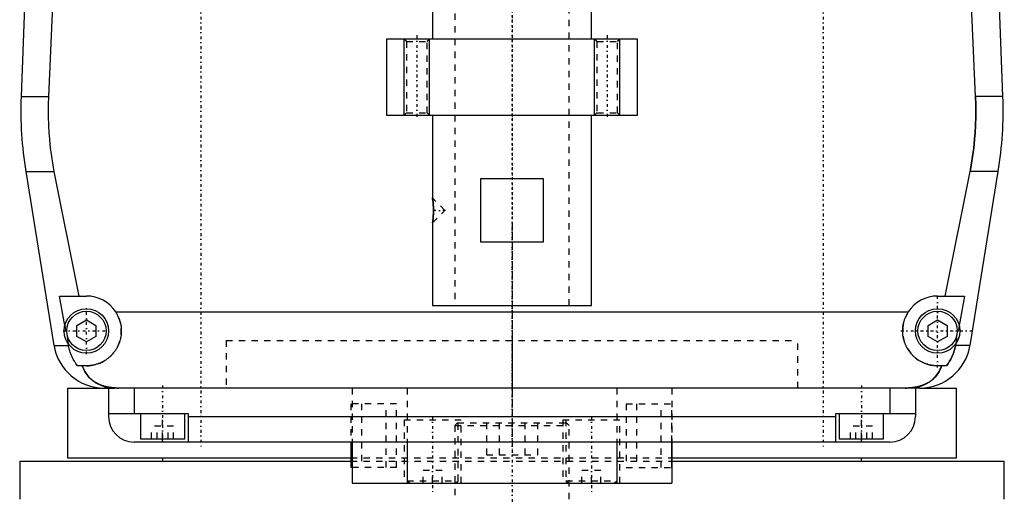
# Model space of a CAD drawing. Extents: x -120 to 120, y -1 to 834.
# Tile 2 of 6: x -78 to 78, y 364 to 439. Entities that reach past the tile are written whole.
import ezdxf

# ---------------------------------------------------------------- set-up
doc = ezdxf.new("R2010")
doc.units = 0
doc.linetypes.add('CENTER', pattern=[1.5, 0.45, -0.5, 0.05, -0.5])
doc.linetypes.add('DASHED', pattern=[2, 1, -1])
for name, color, linetype in [('AM_0', 7, 'CONTINUOUS'), ('AM_10', 7, 'CONTINUOUS'), ('AM_3', 7, 'DASHED'), ('AM_7', 7, 'CENTER')]:
    doc.layers.add(name, color=color, linetype=linetype)

msp = doc.modelspace()

# ---------------------------------------------------------------- linework, layer by layer
at = {"layer": 'AM_0', "color": 7, "linetype": 'CONTINUOUS'}
for p, q in [((-76.29, 452.8), (-77.28, 426.46)), ((77.28, 426.46), (76.29, 452.8)), ((-72.2, 444), (-72.97, 426.46)), ((72.97, 426.46), (72.2, 444)), ((-12.5, 440.5), (-12.5, 435.5)), ((12.5, 435.5), (12.5, 440.5)), ((-19.75, 435.5), (-19.75, 423.5)), ((-19.75, 435.5), (19.75, 435.5)), ((19.75, 423.5), (19.75, 435.5)), ((-77.28, 426.46), (-72.97, 426.46)), ((77.28, 426.46), (72.97, 426.46)), ((-19.75, 423.5), (19.75, 423.5)), ((-12.5, 423.5), (-12.5, 410.45)), ((12.5, 393.5), (12.5, 423.5)), ((-76.54, 414.6), (-72.1, 387.22)), ((-76.54, 414.6), (-72.1, 414.6)), ((-72.1, 414.6), (-68.19, 395)), ((68.19, 395), (72.1, 414.6)), ((76.54, 414.6), (72.1, 414.6)), ((72.1, 387.22), (76.54, 414.6)), ((-4.9, 403.5), (-4.9, 413.5)), ((-4.9, 413.5), (4.9, 413.5)), ((4.9, 413.5), (4.9, 403.5)), ((-12.44, 409.98), (-12.49, 410.36)), ((-12.42, 409.72), (-12.43, 409.86)), ((-12.5, 406.55), (-12.5, 393.5)), ((4.9, 403.5), (-4.9, 403.5)), ((-71.21, 395), (-67, 395)), ((-70.39, 390.38), (-71.21, 395)), ((67, 395), (71.21, 395)), ((71.21, 395), (70.39, 390.38)), ((-62.39, 392.5), (62.39, 392.5)), ((-12.5, 393.5), (12.5, 393.5)), ((-68.5, 390.37), (-67, 391.23)), ((-67, 391.23), (-65.5, 390.37)), ((65.5, 390.37), (67, 391.23)), ((67, 391.23), (68.5, 390.37)), ((-68.5, 388.63), (-68.5, 390.37)), ((-65.5, 390.37), (-65.5, 388.63)), ((65.5, 388.63), (65.5, 390.37)), ((68.5, 390.37), (68.5, 388.63)), ((-67, 387.77), (-68.5, 388.63)), ((-65.5, 388.63), (-67, 387.77)), ((67, 387.77), (65.5, 388.63)), ((68.5, 388.63), (67, 387.77)), ((-72.1, 387.22), (-69.82, 387.22)), ((-69.82, 387.22), (-69.87, 387.5)), ((69.87, 387.5), (69.82, 387.22)), ((72.1, 387.22), (69.82, 387.22)), ((-67, 384), (-68.39, 384)), ((68.39, 384), (67, 384)), ((-70, 380.5), (-70, 369.5)), ((-70, 380.5), (-63.57, 380.5)), ((64.2, 380.5), (-64.2, 380.5)), ((-63.5, 380.5), (-63.5, 376)), ((-59.5, 380.5), (-59.5, 376.5)), ((59.5, 380.5), (59.5, 376.5)), ((63.5, 380.5), (63.5, 376)), ((64.2, 380.5), (70, 380.5)), ((70, 369.5), (70, 380.5)), ((-63.5, 376.5), (-51, 376.5)), ((-58.5, 376.5), (-58.5, 372.5)), ((-51.5, 372.5), (-51.5, 376.5)), ((-51, 376.5), (-51, 372)), ((-51, 376), (51, 376)), ((51, 372), (51, 376.5)), ((51, 376.5), (63.5, 376.5)), ((51.5, 376.5), (51.5, 372.5)), ((58.5, 372.5), (58.5, 376.5)), ((59.5, 372), (-59.5, 372)), ((-58.5, 372.5), (-51.5, 372.5)), ((-55, 372), (-55, 372.5)), ((-25.37, 372), (-25.37, 368)), ((-25.16, 372), (-25.16, 365.5)), ((-16.5, 372), (-16.5, 365.5)), ((16.5, 372), (16.5, 365.5)), ((25.16, 372), (25.16, 365.5)), ((25.16, 368), (25.16, 372)), ((51.5, 372.5), (58.5, 372.5)), ((55, 372), (55, 372.5)), ((-77.5, 369), (-77.5, 363)), ((-77.5, 369), (-25.37, 369)), ((-70, 369.5), (-25.39, 369.5)), ((-55, 369.5), (-55, 369)), ((25.16, 369), (77.5, 369)), ((25.18, 369.5), (70, 369.5)), ((55, 369), (55, 369.5)), ((77.5, 363), (77.5, 369)), ((-25.16, 368), (-25.37, 368)), ((-25.16, 365.5), (25.16, 365.5))]:
    msp.add_line(p, q, dxfattribs=at)
for points in [[(-72.97, 426.46, 0), (-72.99, 426.13, 0), (-73.01, 425.49, 0), (-73.02, 424.84, 0), (-73.02, 424.53, 0), (-73.02, 424.21, 0), (-73.02, 423.57, 0), (-73, 422.93, 0), (-72.98, 422.28, 0), (-72.96, 421.63, 0), (-72.92, 420.97, 0), (-72.9, 420.64, 0), (-72.87, 420.31, 0), (-72.82, 419.65, 0), (-72.75, 418.98, 0), (-72.68, 418.31, 0), (-72.59, 417.64, 0), (-72.5, 416.96, 0), (-72.45, 416.62, 0), (-72.4, 416.29, 0), (-72.29, 415.61, 0), (-72.17, 414.94, 0), (-72.1, 414.6, 0)], [(72.1, 414.6, 0), (72.17, 414.94, 0), (72.29, 415.61, 0), (72.4, 416.29, 0), (72.45, 416.62, 0), (72.5, 416.96, 0), (72.59, 417.64, 0), (72.68, 418.31, 0), (72.75, 418.98, 0), (72.82, 419.65, 0), (72.87, 420.31, 0), (72.9, 420.64, 0), (72.92, 420.97, 0), (72.96, 421.63, 0), (72.98, 422.28, 0), (73, 422.93, 0), (73.02, 423.57, 0), (73.02, 424.21, 0), (73.02, 424.53, 0), (73.02, 424.84, 0), (73.01, 425.49, 0), (72.99, 426.13, 0), (72.97, 426.46, 0)], [(-12.5, 410.45, 0), (-12.5, 410.45, 0), (-12.5, 410.45, 0), (-12.5, 410.45, 0), (-12.5, 410.45, 0), (-12.5, 410.45, 0), (-12.5, 410.45, 0), (-12.5, 410.44, 0), (-12.5, 410.44, 0), (-12.5, 410.44, 0), (-12.5, 410.43, 0), (-12.5, 410.43, 0), (-12.5, 410.43, 0), (-12.5, 410.43, 0), (-12.5, 410.42, 0), (-12.5, 410.42, 0), (-12.49, 410.41, 0), (-12.49, 410.4, 0), (-12.49, 410.4, 0), (-12.49, 410.4, 0), (-12.49, 410.39, 0), (-12.49, 410.38, 0), (-12.49, 410.38, 0), (-12.49, 410.38, 0), (-12.49, 410.37, 0), (-12.49, 410.36, 0), (-12.49, 410.35, 0), (-12.49, 410.35, 0), (-12.49, 410.34, 0), (-12.48, 410.33, 0), (-12.48, 410.32, 0), (-12.48, 410.31, 0), (-12.48, 410.3, 0), (-12.48, 410.29, 0), (-12.48, 410.29, 0), (-12.48, 410.27, 0), (-12.48, 410.26, 0), (-12.47, 410.25, 0), (-12.47, 410.24, 0), (-12.47, 410.22, 0), (-12.47, 410.22, 0), (-12.47, 410.21, 0), (-12.47, 410.19, 0), (-12.47, 410.18, 0), (-12.46, 410.17, 0), (-12.46, 410.15, 0), (-12.46, 410.13, 0), (-12.46, 410.13, 0), (-12.46, 410.12, 0), (-12.46, 410.1, 0), (-12.46, 410.09, 0), (-12.45, 410.07, 0), (-12.45, 410.05, 0), (-12.45, 410.03, 0), (-12.45, 410.03, 0), (-12.45, 410.02, 0), (-12.45, 410, 0), (-12.44, 409.98, 0), (-12.44, 409.96, 0), (-12.44, 409.94, 0), (-12.44, 409.92, 0), (-12.44, 409.91, 0), (-12.44, 409.91, 0), (-12.43, 409.89, 0), (-12.43, 409.87, 0), (-12.43, 409.86, 0), (-12.43, 409.85, 0), (-12.43, 409.83, 0), (-12.43, 409.81, 0), (-12.43, 409.8, 0), (-12.43, 409.79, 0), (-12.42, 409.77, 0), (-12.42, 409.75, 0), (-12.42, 409.72, 0), (-12.42, 409.7, 0), (-12.42, 409.68, 0), (-12.42, 409.67, 0), (-12.41, 409.66, 0), (-12.41, 409.63, 0), (-12.41, 409.61, 0), (-12.41, 409.59, 0), (-12.41, 409.57, 0), (-12.41, 409.54, 0), (-12.4, 409.53, 0), (-12.4, 409.52, 0), (-12.4, 409.49, 0), (-12.4, 409.47, 0), (-12.4, 409.44, 0), (-12.4, 409.42, 0), (-12.4, 409.39, 0), (-12.39, 409.38, 0), (-12.39, 409.37, 0), (-12.39, 409.34, 0), (-12.39, 409.32, 0), (-12.39, 409.29, 0), (-12.39, 409.27, 0), (-12.39, 409.24, 0), (-12.39, 409.23, 0), (-12.39, 409.21, 0), (-12.38, 409.19, 0), (-12.38, 409.16, 0), (-12.38, 409.13, 0), (-12.38, 409.11, 0), (-12.38, 409.08, 0), (-12.38, 409.07, 0), (-12.38, 409.05, 0), (-12.38, 409.03, 0), (-12.38, 409, 0), (-12.38, 408.99, 0), (-12.38, 408.97, 0), (-12.37, 408.95, 0), (-12.37, 408.92, 0), (-12.37, 408.9, 0), (-12.37, 408.89, 0), (-12.37, 408.86, 0), (-12.37, 408.84, 0), (-12.37, 408.81, 0), (-12.37, 408.78, 0), (-12.37, 408.76, 0), (-12.37, 408.74, 0), (-12.37, 408.73, 0), (-12.37, 408.7, 0), (-12.37, 408.67, 0), (-12.37, 408.65, 0), (-12.37, 408.62, 0), (-12.37, 408.59, 0), (-12.37, 408.58, 0), (-12.37, 408.57, 0), (-12.37, 408.54, 0), (-12.37, 408.51, 0), (-12.37, 408.5, 0)], [(-12.37, 408.5, 0), (-12.37, 408.49, 0), (-12.37, 408.46, 0), (-12.37, 408.43, 0), (-12.37, 408.42, 0), (-12.37, 408.41, 0), (-12.37, 408.38, 0), (-12.37, 408.35, 0), (-12.37, 408.33, 0), (-12.37, 408.3, 0), (-12.37, 408.27, 0), (-12.37, 408.26, 0), (-12.37, 408.24, 0), (-12.37, 408.22, 0), (-12.37, 408.19, 0), (-12.37, 408.16, 0), (-12.37, 408.14, 0), (-12.37, 408.11, 0), (-12.37, 408.09, 0), (-12.37, 408.08, 0), (-12.37, 408.05, 0), (-12.38, 408.03, 0), (-12.38, 408.01, 0), (-12.38, 408, 0), (-12.38, 407.97, 0), (-12.38, 407.95, 0), (-12.38, 407.93, 0), (-12.38, 407.92, 0), (-12.38, 407.89, 0), (-12.38, 407.86, 0), (-12.38, 407.84, 0), (-12.38, 407.81, 0), (-12.39, 407.78, 0), (-12.39, 407.77, 0), (-12.39, 407.76, 0), (-12.39, 407.73, 0), (-12.39, 407.71, 0), (-12.39, 407.68, 0), (-12.39, 407.65, 0), (-12.39, 407.63, 0), (-12.39, 407.62, 0), (-12.4, 407.6, 0), (-12.4, 407.58, 0), (-12.4, 407.55, 0), (-12.4, 407.53, 0), (-12.4, 407.51, 0), (-12.4, 407.48, 0), (-12.4, 407.47, 0), (-12.41, 407.46, 0), (-12.41, 407.43, 0), (-12.41, 407.41, 0), (-12.41, 407.39, 0), (-12.41, 407.36, 0), (-12.41, 407.34, 0), (-12.42, 407.33, 0), (-12.42, 407.32, 0), (-12.42, 407.3, 0), (-12.42, 407.28, 0), (-12.42, 407.25, 0), (-12.42, 407.23, 0), (-12.43, 407.21, 0), (-12.43, 407.2, 0), (-12.43, 407.19, 0), (-12.43, 407.17, 0), (-12.43, 407.15, 0), (-12.43, 407.14, 0), (-12.43, 407.13, 0), (-12.43, 407.11, 0), (-12.44, 407.09, 0), (-12.44, 407.08, 0), (-12.44, 407.08, 0), (-12.44, 407.06, 0), (-12.44, 407.04, 0), (-12.44, 407.02, 0), (-12.45, 407, 0), (-12.45, 406.98, 0), (-12.45, 406.97, 0), (-12.45, 406.97, 0), (-12.45, 406.95, 0), (-12.45, 406.93, 0), (-12.46, 406.91, 0), (-12.46, 406.9, 0), (-12.46, 406.88, 0), (-12.46, 406.87, 0), (-12.46, 406.87, 0), (-12.46, 406.85, 0), (-12.46, 406.83, 0), (-12.47, 406.82, 0), (-12.47, 406.8, 0), (-12.47, 406.79, 0), (-12.47, 406.78, 0), (-12.47, 406.78, 0), (-12.47, 406.76, 0), (-12.47, 406.75, 0), (-12.48, 406.74, 0), (-12.48, 406.72, 0), (-12.48, 406.71, 0), (-12.48, 406.71, 0), (-12.48, 406.7, 0), (-12.48, 406.69, 0), (-12.48, 406.68, 0), (-12.48, 406.67, 0), (-12.49, 406.66, 0), (-12.49, 406.65, 0), (-12.49, 406.64, 0), (-12.49, 406.64, 0), (-12.49, 406.63, 0), (-12.49, 406.62, 0), (-12.49, 406.62, 0), (-12.49, 406.62, 0), (-12.49, 406.61, 0), (-12.49, 406.6, 0), (-12.49, 406.6, 0), (-12.49, 406.59, 0), (-12.49, 406.59, 0), (-12.5, 406.58, 0), (-12.5, 406.58, 0), (-12.5, 406.57, 0), (-12.5, 406.57, 0), (-12.5, 406.57, 0), (-12.5, 406.57, 0), (-12.5, 406.56, 0), (-12.5, 406.56, 0), (-12.5, 406.56, 0), (-12.5, 406.55, 0), (-12.5, 406.55, 0), (-12.5, 406.55, 0), (-12.5, 406.55, 0), (-12.5, 406.55, 0), (-12.5, 406.55, 0), (-12.5, 406.55, 0)], [(-12.5, 406.55, 0), (-12.5, 406.55, 0), (-12.5, 406.55, 0), (-12.5, 406.56, 0), (-12.5, 406.57, 0), (-12.5, 406.57, 0), (-12.49, 406.59, 0), (-12.49, 406.61, 0), (-12.49, 406.64, 0), (-12.48, 406.67, 0), (-12.48, 406.7, 0), (-12.48, 406.72, 0), (-12.48, 406.74, 0), (-12.47, 406.78, 0), (-12.47, 406.82, 0), (-12.46, 406.87, 0), (-12.45, 406.92, 0), (-12.45, 406.97, 0), (-12.45, 407, 0), (-12.44, 407.03, 0), (-12.44, 407.08, 0), (-12.43, 407.14, 0), (-12.43, 407.17, 0)], [(-62.39, 392.5, 0), (-62.36, 392.45, 0), (-62.3, 392.35, 0), (-62.24, 392.26, 0), (-62.21, 392.21, 0), (-62.18, 392.16, 0), (-62.13, 392.05, 0), (-62.08, 391.95, 0), (-62.03, 391.85, 0), (-61.98, 391.74, 0), (-61.93, 391.64, 0), (-61.91, 391.59, 0), (-61.89, 391.53, 0), (-61.85, 391.43, 0), (-61.81, 391.32, 0), (-61.77, 391.21, 0), (-61.74, 391.1, 0), (-61.71, 390.99, 0), (-61.69, 390.94, 0), (-61.68, 390.88, 0), (-61.65, 390.77, 0), (-61.62, 390.66, 0), (-61.61, 390.61, 0), (-61.6, 390.55, 0), (-61.58, 390.44, 0), (-61.56, 390.34, 0), (-61.56, 390.28, 0), (-61.55, 390.23, 0), (-61.53, 390.12, 0), (-61.52, 390.01, 0), (-61.51, 389.9, 0), (-61.51, 389.79, 0), (-61.5, 389.69, 0), (-61.5, 389.63, 0), (-61.5, 389.58, 0), (-61.5, 389.48, 0), (-61.5, 389.37, 0), (-61.5, 389.27, 0), (-61.51, 389.16, 0), (-61.52, 389.05, 0), (-61.52, 389, 0), (-61.53, 388.95, 0), (-61.54, 388.84, 0), (-61.55, 388.74, 0), (-61.57, 388.63, 0), (-61.59, 388.53, 0), (-61.61, 388.42, 0), (-61.62, 388.37, 0), (-61.63, 388.31, 0), (-61.65, 388.21, 0), (-61.68, 388.1, 0), (-61.71, 388, 0), (-61.74, 387.9, 0), (-61.77, 387.79, 0), (-61.79, 387.74, 0), (-61.81, 387.69, 0), (-61.84, 387.59, 0), (-61.88, 387.49, 0), (-61.92, 387.39, 0), (-61.96, 387.29, 0), (-62.01, 387.19, 0), (-62.03, 387.14, 0), (-62.05, 387.1, 0), (-62.1, 387, 0), (-62.15, 386.9, 0), (-62.18, 386.86, 0), (-62.2, 386.81, 0), (-62.26, 386.72, 0), (-62.31, 386.63, 0), (-62.34, 386.58, 0), (-62.37, 386.54, 0), (-62.43, 386.45, 0), (-62.49, 386.36, 0), (-62.55, 386.27, 0), (-62.61, 386.19, 0), (-62.67, 386.1, 0), (-62.71, 386.06, 0), (-62.74, 386.02, 0), (-62.81, 385.94, 0), (-62.87, 385.86, 0), (-62.94, 385.79, 0), (-63.01, 385.71, 0), (-63.09, 385.64, 0), (-63.12, 385.6, 0), (-63.16, 385.56, 0), (-63.23, 385.49, 0), (-63.31, 385.42, 0), (-63.38, 385.36, 0), (-63.46, 385.29, 0), (-63.55, 385.22, 0), (-63.59, 385.19, 0), (-63.63, 385.15, 0), (-63.71, 385.09, 0), (-63.8, 385.03, 0), (-63.89, 384.96, 0), (-63.98, 384.9, 0), (-64.07, 384.85, 0), (-64.12, 384.82, 0), (-64.16, 384.79, 0), (-64.26, 384.73, 0), (-64.36, 384.68, 0), (-64.45, 384.63, 0), (-64.55, 384.57, 0), (-64.65, 384.53, 0), (-64.7, 384.5, 0), (-64.76, 384.48, 0), (-64.86, 384.43, 0), (-64.96, 384.39, 0), (-65.02, 384.37, 0), (-65.07, 384.35, 0), (-65.17, 384.31, 0), (-65.28, 384.28, 0), (-65.34, 384.26, 0), (-65.39, 384.24, 0), (-65.5, 384.21, 0), (-65.61, 384.18, 0), (-65.72, 384.15, 0), (-65.83, 384.13, 0), (-65.94, 384.1, 0), (-66, 384.09, 0), (-66.05, 384.08, 0), (-66.16, 384.06, 0), (-66.27, 384.05, 0), (-66.39, 384.03, 0), (-66.5, 384.02, 0), (-66.61, 384.01, 0), (-66.67, 384.01, 0), (-66.72, 384.01, 0), (-66.83, 384, 0), (-66.94, 384, 0), (-67, 384, 0)], [(67, 384, 0), (66.94, 384, 0), (66.83, 384, 0), (66.72, 384.01, 0), (66.67, 384.01, 0), (66.61, 384.01, 0), (66.5, 384.02, 0), (66.39, 384.03, 0), (66.27, 384.05, 0), (66.16, 384.06, 0), (66.05, 384.08, 0), (66, 384.09, 0), (65.94, 384.1, 0), (65.83, 384.13, 0), (65.72, 384.15, 0), (65.61, 384.18, 0), (65.5, 384.21, 0), (65.39, 384.24, 0), (65.34, 384.26, 0), (65.28, 384.28, 0), (65.17, 384.31, 0), (65.07, 384.35, 0), (65.02, 384.37, 0), (64.96, 384.39, 0), (64.86, 384.43, 0), (64.76, 384.48, 0), (64.7, 384.5, 0), (64.65, 384.53, 0), (64.55, 384.57, 0), (64.45, 384.63, 0), (64.36, 384.68, 0), (64.26, 384.73, 0), (64.16, 384.79, 0), (64.12, 384.82, 0), (64.07, 384.85, 0), (63.98, 384.9, 0), (63.89, 384.96, 0), (63.8, 385.03, 0), (63.71, 385.09, 0), (63.63, 385.15, 0), (63.59, 385.19, 0), (63.55, 385.22, 0), (63.46, 385.29, 0), (63.38, 385.36, 0), (63.31, 385.42, 0), (63.23, 385.49, 0), (63.16, 385.56, 0), (63.12, 385.6, 0), (63.09, 385.64, 0), (63.01, 385.71, 0), (62.94, 385.79, 0), (62.87, 385.86, 0), (62.81, 385.94, 0), (62.74, 386.02, 0), (62.71, 386.06, 0), (62.67, 386.1, 0), (62.61, 386.19, 0), (62.55, 386.27, 0), (62.49, 386.36, 0), (62.43, 386.45, 0), (62.37, 386.54, 0), (62.34, 386.58, 0), (62.31, 386.63, 0), (62.26, 386.72, 0), (62.2, 386.81, 0), (62.18, 386.86, 0), (62.15, 386.9, 0), (62.1, 387, 0), (62.05, 387.1, 0), (62.03, 387.14, 0), (62.01, 387.19, 0), (61.96, 387.29, 0), (61.92, 387.39, 0), (61.88, 387.49, 0), (61.84, 387.59, 0), (61.81, 387.69, 0), (61.79, 387.74, 0), (61.77, 387.79, 0), (61.74, 387.9, 0), (61.71, 388, 0), (61.68, 388.1, 0), (61.65, 388.21, 0), (61.63, 388.31, 0), (61.62, 388.37, 0), (61.61, 388.42, 0), (61.59, 388.53, 0), (61.57, 388.63, 0), (61.55, 388.74, 0), (61.54, 388.84, 0), (61.53, 388.95, 0), (61.52, 389, 0), (61.52, 389.05, 0), (61.51, 389.16, 0), (61.5, 389.27, 0), (61.5, 389.37, 0), (61.5, 389.48, 0), (61.5, 389.58, 0), (61.5, 389.63, 0), (61.5, 389.69, 0), (61.51, 389.79, 0), (61.51, 389.9, 0), (61.52, 390.01, 0), (61.53, 390.12, 0), (61.55, 390.23, 0), (61.56, 390.28, 0), (61.56, 390.34, 0), (61.58, 390.44, 0), (61.6, 390.55, 0), (61.61, 390.61, 0), (61.62, 390.66, 0), (61.65, 390.77, 0), (61.68, 390.88, 0), (61.69, 390.94, 0), (61.71, 390.99, 0), (61.74, 391.1, 0), (61.77, 391.21, 0), (61.81, 391.32, 0), (61.85, 391.43, 0), (61.89, 391.53, 0), (61.91, 391.59, 0), (61.93, 391.64, 0), (61.98, 391.74, 0), (62.03, 391.85, 0), (62.08, 391.95, 0), (62.13, 392.05, 0), (62.18, 392.16, 0), (62.21, 392.21, 0), (62.24, 392.26, 0), (62.3, 392.35, 0), (62.36, 392.45, 0), (62.39, 392.5, 0)], [(-68.39, 384, 0), (-68.45, 384.08, 0), (-68.56, 384.23, 0), (-68.67, 384.39, 0), (-68.72, 384.47, 0), (-68.77, 384.55, 0), (-68.88, 384.72, 0), (-68.98, 384.89, 0), (-69.07, 385.07, 0), (-69.17, 385.25, 0), (-69.26, 385.43, 0), (-69.3, 385.53, 0), (-69.34, 385.62, 0), (-69.42, 385.81, 0), (-69.49, 385.99, 0), (-69.55, 386.17, 0), (-69.61, 386.35, 0), (-69.66, 386.54, 0), (-69.69, 386.63, 0), (-69.71, 386.73, 0), (-69.76, 386.92, 0), (-69.8, 387.12, 0), (-69.82, 387.22, 0)], [(69.82, 387.22, 0), (69.8, 387.12, 0), (69.76, 386.92, 0), (69.71, 386.73, 0), (69.69, 386.63, 0), (69.66, 386.54, 0), (69.61, 386.35, 0), (69.55, 386.17, 0), (69.49, 385.99, 0), (69.42, 385.81, 0), (69.34, 385.62, 0), (69.3, 385.53, 0), (69.26, 385.43, 0), (69.17, 385.25, 0), (69.07, 385.07, 0), (68.98, 384.89, 0), (68.88, 384.72, 0), (68.77, 384.55, 0), (68.72, 384.47, 0), (68.67, 384.39, 0), (68.56, 384.23, 0), (68.45, 384.08, 0), (68.39, 384, 0)], [(-67.64, 384, 0), (-67.57, 383.81, 0), (-67.42, 383.45, 0), (-67.24, 383.11, 0), (-67.14, 382.95, 0), (-67.04, 382.79, 0), (-66.82, 382.49, 0), (-66.59, 382.22, 0), (-66.32, 381.96, 0), (-66.16, 381.81, 0), (-66.11, 381.77, 0), (-66.07, 381.73, 0), (-66.04, 381.71, 0), (-66.02, 381.69, 0), (-65.97, 381.66, 0), (-65.92, 381.62, 0), (-65.87, 381.58, 0), (-65.81, 381.55, 0), (-65.76, 381.51, 0), (-65.73, 381.49, 0), (-65.71, 381.47, 0), (-65.65, 381.44, 0), (-65.6, 381.4, 0), (-65.57, 381.39, 0), (-65.54, 381.37, 0), (-65.49, 381.34, 0), (-65.43, 381.31, 0), (-65.4, 381.29, 0), (-65.38, 381.27, 0), (-65.32, 381.24, 0), (-65.26, 381.21, 0), (-65.2, 381.18, 0), (-65.14, 381.15, 0), (-65.08, 381.12, 0), (-65.05, 381.11, 0), (-65.02, 381.09, 0), (-64.96, 381.07, 0), (-64.9, 381.04, 0), (-64.83, 381.01, 0), (-64.77, 380.99, 0), (-64.71, 380.96, 0), (-64.68, 380.95, 0), (-64.64, 380.94, 0), (-64.58, 380.91, 0), (-64.52, 380.89, 0), (-64.45, 380.87, 0), (-64.39, 380.85, 0), (-64.32, 380.83, 0), (-64.29, 380.82, 0), (-64.25, 380.81, 0), (-64.19, 380.79, 0), (-64.12, 380.77, 0), (-64.05, 380.75, 0), (-63.98, 380.73, 0), (-63.92, 380.72, 0), (-63.88, 380.71, 0), (-63.85, 380.7, 0), (-63.78, 380.69, 0), (-63.71, 380.67, 0), (-63.64, 380.66, 0), (-63.57, 380.64, 0), (-63.5, 380.63, 0), (-63.46, 380.62, 0), (-63.43, 380.62, 0), (-63.36, 380.61, 0), (-63.28, 380.59, 0), (-63.25, 380.59, 0), (-63.21, 380.58, 0), (-63.14, 380.57, 0), (-63.07, 380.57, 0), (-63.03, 380.56, 0), (-62.99, 380.56, 0), (-62.92, 380.55, 0), (-62.85, 380.54, 0), (-62.77, 380.54, 0), (-62.7, 380.53, 0), (-62.63, 380.52, 0), (-62.59, 380.52, 0), (-62.55, 380.52, 0), (-62.48, 380.51, 0), (-62.41, 380.51, 0), (-62.15, 380.5, 0), (-61.92, 380.5, 0)], [(61.92, 380.5, 0), (62.15, 380.5, 0), (62.41, 380.51, 0), (62.48, 380.51, 0), (62.55, 380.52, 0), (62.59, 380.52, 0), (62.63, 380.52, 0), (62.7, 380.53, 0), (62.77, 380.54, 0), (62.85, 380.54, 0), (62.92, 380.55, 0), (62.99, 380.56, 0), (63.03, 380.56, 0), (63.07, 380.57, 0), (63.14, 380.57, 0), (63.21, 380.58, 0), (63.25, 380.59, 0), (63.28, 380.59, 0), (63.36, 380.61, 0), (63.43, 380.62, 0), (63.46, 380.62, 0), (63.5, 380.63, 0), (63.57, 380.64, 0), (63.64, 380.66, 0), (63.71, 380.67, 0), (63.78, 380.69, 0), (63.86, 380.7, 0), (63.89, 380.71, 0), (63.93, 380.72, 0), (63.99, 380.74, 0), (64.06, 380.75, 0), (64.13, 380.77, 0), (64.2, 380.79, 0), (64.27, 380.81, 0), (64.3, 380.82, 0), (64.33, 380.83, 0), (64.4, 380.85, 0), (64.47, 380.87, 0), (64.53, 380.9, 0), (64.6, 380.92, 0), (64.66, 380.94, 0), (64.69, 380.96, 0), (64.72, 380.97, 0), (64.79, 380.99, 0), (64.85, 381.02, 0), (64.91, 381.05, 0), (64.97, 381.07, 0), (65.03, 381.1, 0), (65.06, 381.11, 0), (65.09, 381.13, 0), (65.15, 381.16, 0), (65.21, 381.19, 0), (65.27, 381.22, 0), (65.33, 381.25, 0), (65.39, 381.28, 0), (65.42, 381.3, 0), (65.45, 381.31, 0), (65.5, 381.35, 0), (65.56, 381.38, 0), (65.59, 381.4, 0), (65.61, 381.41, 0), (65.67, 381.45, 0), (65.72, 381.48, 0), (65.75, 381.5, 0), (65.78, 381.52, 0), (65.83, 381.56, 0), (65.88, 381.59, 0), (65.93, 381.63, 0), (65.98, 381.67, 0), (66.03, 381.71, 0), (66.06, 381.73, 0), (66.08, 381.75, 0), (66.13, 381.79, 0), (66.18, 381.83, 0), (66.34, 381.97, 0), (66.6, 382.23, 0), (66.84, 382.51, 0), (67.05, 382.81, 0), (67.15, 382.97, 0), (67.25, 383.13, 0), (67.42, 383.46, 0), (67.57, 383.82, 0), (67.64, 384, 0)]]:
    msp.add_polyline3d(points, dxfattribs=at)
for centre, radius in [((-67, 389.5), 3.5), ((-67, 389.5), 3.1), ((67, 389.5), 3.5), ((67, 389.5), 3.1)]:
    msp.add_circle(centre, radius, dxfattribs=at)
for centre, radius, start, end in [((-17.32, 424.22), 60, 177.861, 189.225), ((17.32, 424.22), 60, 350.775, 2.139), ((-67, 389.5), 5.5, 33.0557, 90), ((67, 389.5), 5.5, 90, 146.9443), ((-64.2, 388.5), 8, 189.225, 270), ((64.2, 388.5), 8, 270, 350.775), ((-59.5, 376), 4, 180, 270), ((59.5, 376), 4, 270, 0)]:
    msp.add_arc(centre, radius, start, end, dxfattribs=at)
at = {"layer": 'AM_10', "color": 7, "linetype": 'CONTINUOUS'}
for p, q in [((-17, 423.5), (-17, 435.5)), ((-13, 423.5), (-13, 435.5)), ((13, 423.5), (13, 435.5)), ((17, 423.5), (17, 435.5))]:
    msp.add_line(p, q, dxfattribs=at)
at = {"layer": 'AM_3', "color": 6, "linetype": 'DASHED'}
for p, q in [((-9, 813.5), (-9, 393.5)), ((9, 393.5), (9, 813.5)), ((-17, 435.5), (-16.62, 435.12)), ((-16.62, 435.12), (-16.62, 423.88)), ((-16.62, 435.12), (-13.38, 435.12)), ((-13.38, 435.12), (-13, 435.5)), ((-13.38, 423.88), (-13.38, 435.12)), ((13, 435.5), (13.38, 435.12)), ((13.38, 435.12), (13.38, 423.88)), ((13.38, 435.12), (16.62, 435.12)), ((16.62, 435.12), (17, 435.5)), ((16.62, 423.88), (16.62, 435.12)), ((-16.62, 423.88), (-17, 423.5)), ((-16.62, 423.88), (-13.38, 423.88)), ((-13, 423.5), (-13.38, 423.88)), ((13.38, 423.88), (13, 423.5)), ((13.38, 423.88), (16.62, 423.88)), ((17, 423.5), (16.62, 423.88)), ((-10.55, 408.5), (-12.5, 410.45)), ((-12.49, 410.36), (-12.5, 410.45)), ((-12.43, 409.86), (-12.44, 409.98)), ((-12.5, 406.55), (-10.55, 408.5)), ((-70.39, 390.38), (-69.87, 387.5)), ((70.39, 390.38), (69.87, 387.5)), ((-45, 388), (-45, 380.5)), ((-45, 388), (45, 388)), ((-45, 388), (-45, 380.5)), ((-45, 388), (45, 388)), ((45, 380.5), (45, 388)), ((45, 380.5), (45, 388)), ((-63.57, 380.5), (-61.92, 380.5)), ((-25.16, 380.5), (-25.16, 372)), ((-16.5, 380.5), (-16.5, 372)), ((16.5, 380.5), (16.5, 372)), ((25.16, 380.5), (25.16, 372)), ((-25.37, 378), (-25.37, 372)), ((-18.16, 378), (-25.37, 378)), ((-23.71, 378), (-23.71, 368)), ((-19.83, 368), (-19.83, 378)), ((-18.16, 368), (-18.16, 378)), ((17.95, 378), (17.95, 368)), ((17.95, 378), (25.16, 378)), ((19.62, 378), (19.62, 368)), ((23.5, 368), (23.5, 378)), ((25.16, 372), (25.16, 378)), ((-55, 372.5), (-55, 376.5)), ((-17, 375.5), (-17, 365.5)), ((-17, 375.5), (-8, 375.5)), ((-8.5, 365.9), (-8.5, 375.5)), ((-8, 365.5), (-8, 375.5)), ((8, 375.5), (8, 365.5)), ((8, 375.5), (17, 375.5)), ((8.5, 375.5), (8.5, 365.9)), ((17, 365.5), (17, 375.5)), ((55, 372.5), (55, 376.5)), ((-56.73, 372.5), (-56.73, 374.5)), ((-53.27, 374.5), (-56.73, 374.5)), ((-55.87, 372.5), (-55.87, 374.5)), ((-54.13, 372.5), (-54.13, 374.5)), ((-53.27, 372.5), (-53.27, 374.5)), ((-8.6, 375), (-9, 374.6)), ((-9, 374.6), (-9, 363)), ((-9, 374.6), (9, 374.6)), ((-8.6, 375), (8.6, 375)), ((-4.04, 375), (-4.04, 370)), ((-2.02, 375), (-2.02, 370)), ((2.02, 375), (2.02, 370)), ((4.04, 375), (4.04, 370)), ((9, 374.6), (8.6, 375)), ((9, 363), (9, 374.6)), ((53.27, 372.5), (53.27, 374.5)), ((56.73, 374.5), (53.27, 374.5)), ((54.13, 372.5), (54.13, 374.5)), ((55.87, 372.5), (55.87, 374.5)), ((56.73, 372.5), (56.73, 374.5)), ((-25.39, 369.5), (25.18, 369.5)), ((-25.37, 369), (25.16, 369)), ((-4.04, 370), (4.04, 370)), ((-18.16, 368), (-25.16, 368)), ((-14, 365.5), (-14, 367.5)), ((-11, 367.5), (-14, 367.5)), ((-12.5, 365.5), (-12.5, 367.5)), ((-11, 365.5), (-11, 367.5)), ((11, 365.5), (11, 367.5)), ((14, 367.5), (11, 367.5)), ((12.5, 365.5), (12.5, 367.5)), ((14, 365.5), (14, 367.5)), ((17.95, 368), (25.16, 368)), ((-16.5, 365.9), (-16.1, 365.5)), ((-16.5, 365.9), (-8.5, 365.9)), ((-8.9, 365.5), (-8.5, 365.9)), ((8.5, 365.9), (8.9, 365.5)), ((8.5, 365.9), (16.5, 365.9)), ((16.1, 365.5), (16.5, 365.9))]:
    msp.add_line(p, q, dxfattribs=at)
for points in [[(72.97, 426.46, 0), (72.99, 426.13, 0), (73.01, 425.49, 0), (73.02, 424.84, 0), (73.02, 424.53, 0), (73.02, 424.21, 0), (73.02, 423.57, 0), (73, 422.93, 0), (72.98, 422.28, 0), (72.96, 421.63, 0), (72.92, 420.97, 0), (72.9, 420.64, 0), (72.87, 420.31, 0), (72.82, 419.65, 0), (72.75, 418.98, 0), (72.68, 418.31, 0), (72.59, 417.64, 0), (72.5, 416.96, 0), (72.45, 416.62, 0), (72.4, 416.29, 0), (72.29, 415.61, 0), (72.17, 414.94, 0), (72.1, 414.6, 0)], [(-12.43, 407.17, 0), (-12.43, 407.18, 0), (-12.43, 407.2, 0), (-12.42, 407.22, 0), (-12.42, 407.23, 0), (-12.42, 407.24, 0), (-12.42, 407.26, 0), (-12.42, 407.28, 0), (-12.42, 407.3, 0), (-12.42, 407.32, 0), (-12.41, 407.34, 0), (-12.41, 407.35, 0), (-12.41, 407.36, 0), (-12.41, 407.38, 0), (-12.41, 407.4, 0), (-12.41, 407.43, 0), (-12.41, 407.45, 0), (-12.4, 407.47, 0), (-12.4, 407.48, 0), (-12.4, 407.49, 0), (-12.4, 407.51, 0), (-12.4, 407.54, 0), (-12.4, 407.55, 0), (-12.4, 407.56, 0), (-12.4, 407.58, 0), (-12.4, 407.61, 0), (-12.39, 407.62, 0), (-12.39, 407.63, 0), (-12.39, 407.65, 0), (-12.39, 407.68, 0), (-12.39, 407.7, 0), (-12.39, 407.72, 0), (-12.39, 407.75, 0), (-12.39, 407.76, 0), (-12.39, 407.77, 0), (-12.38, 407.8, 0), (-12.38, 407.82, 0), (-12.38, 407.85, 0), (-12.38, 407.87, 0), (-12.38, 407.89, 0), (-12.38, 407.91, 0), (-12.38, 407.92, 0), (-12.38, 407.94, 0), (-12.38, 407.97, 0), (-12.38, 407.99, 0), (-12.38, 408.02, 0), (-12.37, 408.04, 0), (-12.37, 408.06, 0), (-12.37, 408.07, 0), (-12.37, 408.09, 0), (-12.37, 408.12, 0), (-12.37, 408.14, 0), (-12.37, 408.17, 0), (-12.37, 408.19, 0), (-12.37, 408.21, 0), (-12.37, 408.22, 0), (-12.37, 408.25, 0), (-12.37, 408.27, 0), (-12.37, 408.3, 0), (-12.37, 408.32, 0), (-12.37, 408.35, 0), (-12.37, 408.36, 0), (-12.37, 408.37, 0), (-12.37, 408.39, 0), (-12.37, 408.42, 0), (-12.37, 408.43, 0), (-12.37, 408.44, 0), (-12.37, 408.47, 0), (-12.37, 408.49, 0), (-12.37, 408.51, 0), (-12.37, 408.52, 0), (-12.37, 408.54, 0), (-12.37, 408.57, 0), (-12.37, 408.59, 0), (-12.37, 408.62, 0), (-12.37, 408.64, 0), (-12.37, 408.65, 0), (-12.37, 408.67, 0), (-12.37, 408.69, 0), (-12.37, 408.72, 0), (-12.37, 408.74, 0), (-12.37, 408.77, 0), (-12.37, 408.79, 0), (-12.37, 408.8, 0), (-12.37, 408.82, 0), (-12.37, 408.84, 0), (-12.37, 408.87, 0), (-12.37, 408.89, 0), (-12.37, 408.92, 0), (-12.37, 408.94, 0), (-12.37, 408.95, 0), (-12.37, 408.97, 0), (-12.38, 408.99, 0), (-12.38, 409.02, 0), (-12.38, 409.04, 0), (-12.38, 409.07, 0), (-12.38, 409.09, 0), (-12.38, 409.1, 0), (-12.38, 409.12, 0), (-12.38, 409.14, 0), (-12.38, 409.17, 0), (-12.38, 409.19, 0), (-12.39, 409.21, 0), (-12.39, 409.24, 0), (-12.39, 409.25, 0), (-12.39, 409.26, 0), (-12.39, 409.29, 0), (-12.39, 409.31, 0), (-12.39, 409.32, 0), (-12.39, 409.33, 0), (-12.39, 409.36, 0), (-12.39, 409.38, 0), (-12.4, 409.39, 0), (-12.4, 409.4, 0), (-12.4, 409.43, 0), (-12.4, 409.45, 0), (-12.4, 409.47, 0), (-12.4, 409.5, 0), (-12.4, 409.52, 0), (-12.4, 409.53, 0), (-12.41, 409.54, 0), (-12.41, 409.56, 0), (-12.41, 409.58, 0), (-12.41, 409.6, 0), (-12.41, 409.63, 0), (-12.41, 409.65, 0), (-12.41, 409.66, 0), (-12.42, 409.67, 0), (-12.42, 409.69, 0), (-12.42, 409.71, 0), (-12.42, 409.72, 0)], [(68.39, 384, 0), (68.45, 384.08, 0), (68.56, 384.23, 0), (68.67, 384.39, 0), (68.72, 384.47, 0), (68.77, 384.55, 0), (68.88, 384.72, 0), (68.98, 384.89, 0), (69.07, 385.07, 0), (69.17, 385.25, 0), (69.26, 385.43, 0), (69.3, 385.53, 0), (69.34, 385.62, 0), (69.42, 385.81, 0), (69.49, 385.99, 0), (69.55, 386.17, 0), (69.61, 386.35, 0), (69.66, 386.54, 0), (69.69, 386.63, 0), (69.71, 386.73, 0), (69.76, 386.92, 0), (69.8, 387.12, 0), (69.82, 387.22, 0)], [(-61.92, 380.5, 0), (-62.15, 380.5, 0), (-62.41, 380.51, 0), (-62.48, 380.51, 0), (-62.55, 380.52, 0), (-62.59, 380.52, 0), (-62.63, 380.52, 0), (-62.7, 380.53, 0), (-62.77, 380.54, 0), (-62.85, 380.54, 0), (-62.92, 380.55, 0), (-62.99, 380.56, 0), (-63.03, 380.56, 0), (-63.07, 380.57, 0), (-63.14, 380.57, 0), (-63.21, 380.58, 0), (-63.25, 380.59, 0), (-63.28, 380.59, 0), (-63.36, 380.61, 0), (-63.43, 380.62, 0), (-63.46, 380.62, 0), (-63.5, 380.63, 0), (-63.57, 380.64, 0), (-63.64, 380.66, 0), (-63.71, 380.67, 0), (-63.78, 380.69, 0), (-63.86, 380.7, 0), (-63.89, 380.71, 0), (-63.93, 380.72, 0), (-63.99, 380.74, 0), (-64.06, 380.75, 0), (-64.13, 380.77, 0), (-64.2, 380.79, 0), (-64.27, 380.81, 0), (-64.3, 380.82, 0), (-64.33, 380.83, 0), (-64.4, 380.85, 0), (-64.47, 380.87, 0), (-64.53, 380.9, 0), (-64.6, 380.92, 0), (-64.66, 380.94, 0), (-64.69, 380.96, 0), (-64.72, 380.97, 0), (-64.79, 380.99, 0), (-64.85, 381.02, 0), (-64.91, 381.05, 0), (-64.97, 381.07, 0), (-65.03, 381.1, 0), (-65.06, 381.11, 0), (-65.09, 381.13, 0), (-65.15, 381.16, 0), (-65.21, 381.19, 0), (-65.27, 381.22, 0), (-65.33, 381.25, 0), (-65.39, 381.28, 0), (-65.42, 381.3, 0), (-65.45, 381.31, 0), (-65.5, 381.35, 0), (-65.56, 381.38, 0), (-65.59, 381.4, 0), (-65.61, 381.41, 0), (-65.67, 381.45, 0), (-65.72, 381.48, 0), (-65.75, 381.5, 0), (-65.78, 381.52, 0), (-65.83, 381.56, 0), (-65.88, 381.59, 0), (-65.93, 381.63, 0), (-65.98, 381.67, 0), (-66.03, 381.71, 0), (-66.06, 381.73, 0), (-66.08, 381.75, 0), (-66.13, 381.79, 0), (-66.18, 381.83, 0), (-66.34, 381.97, 0), (-66.6, 382.23, 0), (-66.84, 382.51, 0), (-67.05, 382.81, 0), (-67.15, 382.97, 0), (-67.25, 383.13, 0), (-67.42, 383.46, 0), (-67.57, 383.82, 0), (-67.64, 384, 0)], [(67.64, 384, 0), (67.57, 383.81, 0), (67.42, 383.45, 0), (67.24, 383.11, 0), (67.14, 382.95, 0), (67.04, 382.79, 0), (66.82, 382.49, 0), (66.59, 382.22, 0), (66.32, 381.96, 0), (66.16, 381.81, 0), (66.11, 381.77, 0), (66.07, 381.73, 0), (66.04, 381.71, 0), (66.02, 381.69, 0), (65.97, 381.66, 0), (65.92, 381.62, 0), (65.87, 381.58, 0), (65.81, 381.55, 0), (65.76, 381.51, 0), (65.73, 381.49, 0), (65.71, 381.47, 0), (65.65, 381.44, 0), (65.6, 381.4, 0), (65.57, 381.39, 0), (65.54, 381.37, 0), (65.49, 381.34, 0), (65.43, 381.31, 0), (65.4, 381.29, 0), (65.38, 381.27, 0), (65.32, 381.24, 0), (65.26, 381.21, 0), (65.2, 381.18, 0), (65.14, 381.15, 0), (65.08, 381.12, 0), (65.05, 381.11, 0), (65.02, 381.09, 0), (64.96, 381.07, 0), (64.9, 381.04, 0), (64.83, 381.01, 0), (64.77, 380.99, 0), (64.71, 380.96, 0), (64.68, 380.95, 0), (64.64, 380.94, 0), (64.58, 380.91, 0), (64.52, 380.89, 0), (64.45, 380.87, 0), (64.39, 380.85, 0), (64.32, 380.83, 0), (64.29, 380.82, 0), (64.25, 380.81, 0), (64.19, 380.79, 0), (64.12, 380.77, 0), (64.05, 380.75, 0), (63.98, 380.73, 0), (63.92, 380.72, 0), (63.88, 380.71, 0), (63.85, 380.7, 0), (63.78, 380.69, 0), (63.71, 380.67, 0), (63.64, 380.66, 0), (63.57, 380.64, 0), (63.5, 380.63, 0), (63.46, 380.62, 0), (63.43, 380.62, 0), (63.36, 380.61, 0), (63.28, 380.59, 0), (63.25, 380.59, 0), (63.21, 380.58, 0), (63.14, 380.57, 0), (63.07, 380.57, 0), (63.03, 380.56, 0), (62.99, 380.56, 0), (62.92, 380.55, 0), (62.85, 380.54, 0), (62.77, 380.54, 0), (62.7, 380.53, 0), (62.63, 380.52, 0), (62.59, 380.52, 0), (62.55, 380.52, 0), (62.48, 380.51, 0), (62.41, 380.51, 0), (62.15, 380.5, 0), (61.92, 380.5, 0)]]:
    msp.add_polyline3d(points, dxfattribs=at)
for centre, start, end in [((-67, 389.5), 270, 33.0557), ((67, 389.5), 146.9443, 270)]:
    msp.add_arc(centre, 5.5, start, end, dxfattribs=at)
at = {"layer": 'AM_7', "color": 4, "linetype": 'CENTER'}
for p, q in [((0, 834.5), (0, 372.5)), ((0, 700.5), (0, 370.5)), ((-49, 470), (-49, 371)), ((49, 470), (49, 371)), ((-15, 436.1), (-15, 422.9)), ((15, 436.1), (15, 422.9)), ((-10.45, 408.5), (-12.65, 408.5)), ((0, 406.4), (0, 1.6)), ((67, 383.73), (67, 395.27)), ((-67, 385.82), (-67, 393.18)), ((-70.67, 389.5), (-63.33, 389.5)), ((61.23, 389.5), (72.77, 389.5)), ((0, 388.38), (0, 380.12)), ((-55, 380.9), (-55, 372.1)), ((55, 380.9), (55, 372.1)), ((-12.5, 376.05), (-12.5, 363.95)), ((12.5, 376.05), (12.5, 363.95))]:
    msp.add_line(p, q, dxfattribs=at)

doc.saveas('drawing.dxf')
